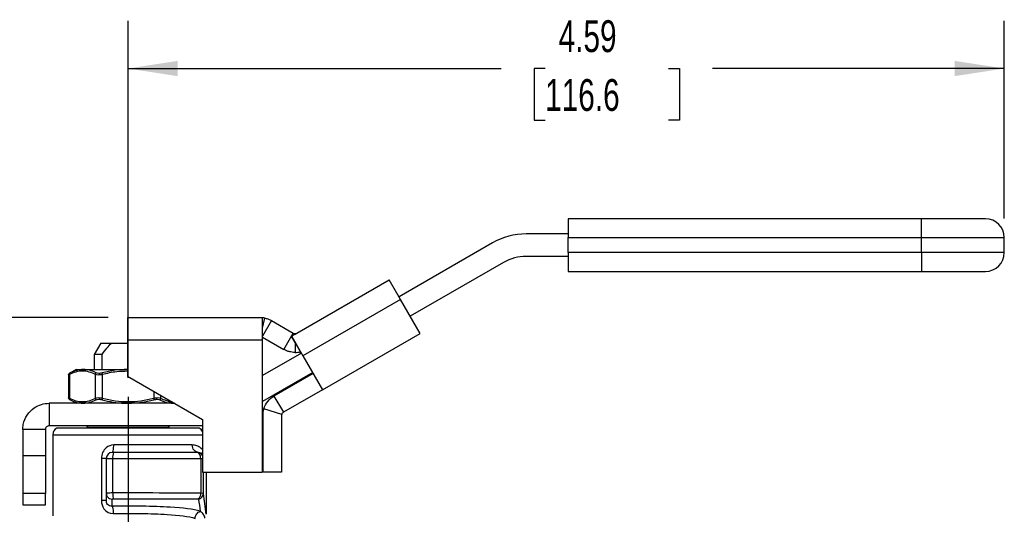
# Model space of a CAD drawing. Header units: inches. Extents: x 0.5 to 21.5, y 0.5 to 16.5.
# Tile 4 of 12: x 5.2 to 10.4, y 9.7 to 12.3. Entities that reach past the tile are written whole.
import ezdxf

# ---------------------------------------------------------------- set-up
doc = ezdxf.new("R2010")
doc.units = ezdxf.units.IN
doc.header["$LTSCALE"] = 2
doc.header["$MEASUREMENT"] = 0
doc.linetypes.add('SLD-Center', pattern=[0.75, 0.6, -0.05, 0.05, -0.05])
doc.linetypes.add('SLD-Solid', pattern=[0])
doc.layers.add('CENTER', color=40, linetype='SLD-Center')
doc.layers.add('DIMENSIONS', color=140, linetype='SLD-Solid', lineweight=25)
doc.styles.add('SLDTEXTSTYLE0', font='TXT', dxfattribs={"width": 0.7})
doc.dimstyles.new('SLDDIMSTYLE1', dxfattribs={"dimtxt": 0.169922, "dimasz": 0.26, "dimexe": 0, "dimexo": 0.0625, "dimgap": 0.04248, "dimtad": 0, "dimtih": 1, "dimtoh": 1, "dimrnd": 1e-09, "dimzin": 12, "dimdsep": 46, "dimtxsty": 'SLDTEXTSTYLE0', "dimsah": 1, "dimcen": 0.09, "dimadec": 0, "dimazin": 3, "dimtfac": 1, "dimtofl": 0, "dimtmove": 0, "dimatfit": 3, "dimfxl": 0, "dimfrac": 2, "dimtolj": 1, "dimtzin": 12, "dimarcsym": 0})

# ---------------------------------------------------------------- blocks, each defined once
blk = doc.blocks.new('_D_3')
at = {"layer": 'DIMENSIONS'}
for p, q in [((5.6605, 10.7541), (2.8625, 10.7541)), ((3.1125, 10.7541), (3.1125, 9.4616)), ((2.86, 9.1535), (2.803, 9.1535)), ((2.803, 9.1535), (2.803, 8.8834)), ((3.365, 9.1535), (3.422, 9.1535)), ((3.422, 9.1535), (3.422, 8.8834)), ((2.803, 8.8834), (2.86, 8.8834)), ((3.422, 8.8834), (3.365, 8.8834)), ((3.1125, 7.7267), (3.1125, 8.8454)), ((4.1137, 7.7267), (2.8625, 7.7267)), ((5.4871, 7.7267), (4.2337, 7.7267))]:
    blk.add_line(p, q, dxfattribs=at)
for points in [[(3.1125, 10.7541), (3.0725, 10.4941), (3.1525, 10.4941)], [(3.1125, 7.7267), (3.1525, 7.9867), (3.0725, 7.9867)]]:
    blk.add_solid(points, dxfattribs=at)
at = {"layer": 'DIMENSIONS', "char_height": 0.16667, "attachment_point": 1, "style": 'SLDTEXTSTYLE0'}
for s, insert in [('3.03', (2.86, 9.4064)), ('76.9', (2.86, 9.0983))]:
    blk.add_mtext(s, dxfattribs=dict(at, insert=insert))
blk = doc.blocks.new('_D_4')
at = {"layer": 'DIMENSIONS'}
for p, q in [((5.7643, 10.4389), (5.7643, 12.309)), ((10.3532, 11.2731), (10.3532, 12.309)), ((5.7643, 12.059), (7.7181, 12.059)), ((7.9484, 12.059), (7.8913, 12.059)), ((7.8913, 12.059), (7.8913, 11.7889)), ((8.5947, 12.059), (8.6517, 12.059)), ((8.6517, 12.059), (8.6517, 11.7889)), ((10.3532, 12.059), (8.8249, 12.059)), ((7.8913, 11.7889), (7.9484, 11.7889)), ((8.6517, 11.7889), (8.5947, 11.7889))]:
    blk.add_line(p, q, dxfattribs=at)
for points in [[(5.7643, 12.059), (6.0243, 12.019), (6.0243, 12.099)], [(10.3532, 12.059), (10.0932, 12.099), (10.0932, 12.019)]]:
    blk.add_solid(points, dxfattribs=at)
at = {"layer": 'DIMENSIONS', "char_height": 0.16667, "attachment_point": 1, "style": 'SLDTEXTSTYLE0'}
for s, insert in [('4.59', (8.0191, 12.3118)), ('116.6', (7.9484, 12.0037))]:
    blk.add_mtext(s, dxfattribs=dict(at, insert=insert))

msp = doc.modelspace()

# ---------------------------------------------------------------- linework, layer by layer
for p, q in [((9.9201, 11.2715), (8.0697, 11.2715)), ((8.0697, 11.2715), (8.0697, 11.1731)), ((9.9201, 11.1731), (9.9201, 11.2715)), ((10.2548, 11.2715), (9.9201, 11.2715)), ((8.0697, 11.1928), (7.8493, 11.1928)), ((7.6721, 11.1453), (7.1835, 10.8632)), ((8.0697, 11.1731), (9.9201, 11.1731)), ((8.0697, 11.0944), (8.0697, 11.1731)), ((9.9201, 11.0944), (9.9201, 11.1731)), ((9.9201, 11.1731), (10.3532, 11.1731)), ((10.3532, 11.0944), (10.3532, 11.1731)), ((9.9201, 11.0944), (8.0697, 11.0944)), ((8.0697, 11.0944), (8.0697, 10.996)), ((9.9201, 11.0944), (9.9201, 10.996)), ((10.3532, 11.0944), (9.9201, 11.0944)), ((7.7312, 11.0431), (7.2425, 10.7609)), ((8.0697, 11.0747), (7.8493, 11.0747)), ((8.0697, 10.996), (9.9201, 10.996)), ((9.9201, 10.996), (10.2548, 10.996)), ((6.649, 10.6728), (7.1323, 10.9519)), ((7.1913, 10.8496), (7.1323, 10.9519)), ((7.1913, 10.8496), (6.6799, 10.5543)), ((7.2942, 10.6715), (7.1913, 10.8496)), ((5.7605, 10.7541), (6.4569, 10.7541)), ((5.7605, 10.7541), (5.7605, 10.636)), ((6.4569, 10.7541), (6.4692, 10.7541)), ((6.4692, 10.636), (6.4692, 10.7541)), ((6.4692, 10.6982), (6.4798, 10.7519)), ((6.5159, 10.7383), (6.4692, 10.6574)), ((6.5159, 10.7383), (6.6293, 10.6728)), ((5.7605, 10.636), (5.7605, 10.4482)), ((6.4692, 10.636), (5.7605, 10.636)), ((6.4692, 10.6516), (6.5801, 10.5876)), ((6.4692, 10.2971), (6.4692, 10.636)), ((6.5801, 10.5876), (6.6293, 10.6728)), ((6.6205, 10.6564), (6.6392, 10.6672)), ((6.6393, 10.6239), (6.6205, 10.6564)), ((6.6213, 10.6557), (6.6799, 10.5543)), ((6.6392, 10.6672), (6.649, 10.6728)), ((6.6392, 10.6702), (6.6392, 10.6672)), ((6.6674, 10.5752), (6.6393, 10.6239)), ((6.6393, 10.6239), (6.6394, 10.5718)), ((6.7827, 10.3762), (7.2942, 10.6715)), ((5.6212, 10.6204), (5.5871, 10.5614)), ((5.6212, 10.6204), (5.6768, 10.6204)), ((5.6768, 10.6204), (5.7605, 10.6204)), ((6.6631, 10.5742), (6.6661, 10.5691)), ((6.6661, 10.5691), (6.6697, 10.5712)), ((6.6697, 10.5712), (6.6674, 10.5752)), ((5.5871, 10.5614), (5.5871, 10.4826)), ((5.628, 10.5614), (5.5871, 10.5614)), ((5.628, 10.4826), (5.628, 10.5614)), ((6.672, 10.5679), (6.4692, 10.4508)), ((6.6799, 10.5543), (6.7827, 10.3762)), ((5.4926, 10.4826), (5.4565, 10.4618)), ((5.4926, 10.4826), (5.529, 10.4826)), ((5.529, 10.4826), (5.7605, 10.4826)), ((5.4527, 10.455), (5.4527, 10.333)), ((5.4585, 10.3306), (5.4585, 10.4575)), ((5.5926, 10.4575), (5.5926, 10.3306)), ((5.6302, 10.3306), (5.6302, 10.4575)), ((5.7605, 10.4482), (6.1542, 10.2209)), ((6.7311, 10.4657), (6.4692, 10.3145)), ((6.7335, 10.4614), (6.5285, 10.3431)), ((5.8984, 10.3686), (5.8984, 10.3306)), ((6.7827, 10.3762), (6.5777, 10.2579)), ((5.4565, 10.3263), (5.4926, 10.3054)), ((5.9359, 10.3306), (5.9359, 10.347)), ((6.5285, 10.3431), (6.5777, 10.2579)), ((5.3509, 10.3054), (5.3509, 10.1873)), ((6.0078, 10.3054), (5.3509, 10.3054)), ((5.9995, 10.3055), (6.0062, 10.3064)), ((6.4692, 10.2971), (6.4672, 10.2971)), ((6.4672, 10.2971), (6.4672, 9.9453)), ((6.5688, 10.2467), (6.4749, 10.2763)), ((6.1542, 10.2209), (6.1542, 9.9453)), ((6.4695, 10.2408), (6.4695, 9.9451)), ((6.5679, 10.2408), (6.5679, 9.9451)), ((5.3312, 10.1676), (5.2131, 10.1676)), ((5.2131, 10.1676), (5.2131, 10.0294)), ((5.3312, 10.1676), (5.3312, 10.0294)), ((6.1542, 10.1873), (5.3509, 10.1873)), ((5.7643, 10.1755), (5.3914, 10.1755)), ((5.5487, 10.1795), (5.5487, 10.1755)), ((5.5487, 10.1795), (5.9798, 10.1795)), ((6.1371, 10.1755), (5.7643, 10.1755)), ((5.9798, 10.1755), (5.9798, 10.1795)), ((6.1542, 10.1676), (6.1474, 10.1676)), ((5.3706, 10.1408), (5.3706, 9.7149)), ((5.3706, 10.1408), (6.1542, 10.1408)), ((6.1003, 10.0869), (5.6891, 10.0869)), ((5.3312, 10.0294), (5.2131, 10.0294)), ((5.2131, 10.0294), (5.2131, 9.8326)), ((5.3312, 10.0294), (5.3312, 9.8326)), ((5.6247, 10.0161), (5.6247, 9.7958)), ((5.6501, 10.0161), (5.6501, 9.8336)), ((5.6501, 10.0161), (5.6841, 10.0161)), ((5.6884, 10.0476), (5.6816, 10.0476)), ((5.6841, 9.8355), (5.6841, 10.0161)), ((5.6841, 10.0161), (6.1446, 10.0161)), ((6.1243, 10.0476), (5.6884, 10.0476)), ((6.1271, 10.0476), (6.1243, 10.0476)), ((6.1339, 10.0476), (6.1271, 10.0476)), ((6.1446, 10.0161), (6.1446, 9.8338)), ((6.1446, 10.0161), (6.1542, 10.0161)), ((6.1542, 9.9453), (6.4672, 9.9453)), ((6.1586, 9.8328), (6.1586, 9.9453)), ((6.1732, 9.9453), (6.1732, 9.7237)), ((6.5679, 9.9451), (6.4695, 9.9451)), ((5.3312, 9.8326), (5.2131, 9.8326)), ((5.2131, 9.8326), (5.2131, 9.7735)), ((5.3312, 9.7735), (5.3312, 9.8326)), ((5.6501, 9.8336), (5.6501, 9.7958)), ((5.6804, 9.7658), (5.6804, 9.8032)), ((5.2131, 9.7735), (5.3312, 9.7735))]:
    msp.add_line(p, q)
at = {"flags": 128}
msp.add_lwpolyline([(6.1446, 10.0161), (6.1442, 10.0222), (6.143, 10.0281), (6.1411, 10.0336), (6.1386, 10.0383), (6.1356, 10.0423), (6.132, 10.0452), (6.1282, 10.047), (6.1243, 10.0476)], dxfattribs=at)
for centre, radius, start, end in [((10.2548, 11.1731), 0.0984, 0, 90), ((7.8493, 10.8385), 0.3543, 90, 120), ((10.2548, 11.0944), 0.0984, 270, 0), ((7.8493, 10.8385), 0.2362, 90, 120), ((6.4569, 10.636), 0.1181, 78.7885, 84.0096), ((6.6391, 10.6899), 0.0197, 270.1213, 300), ((6.6391, 10.6899), 0.1181, 270.1213, 283.8518), ((6.5876, 10.2408), 0.1181, 162.5335, 180), ((6.5876, 10.2408), 0.0197, 162.5335, 180), ((5.4099, 10.1408), 0.0394, 118.0527, 180), ((5.5566, 10.1795), 0.00787, 90, 180), ((5.9719, 10.1795), 0.00787, 0, 90), ((6.1186, 10.1408), 0.0394, 25.1163, 61.9473), ((5.6816, 10.0161), 0.0315, 90, 180), ((5.7453, 10.0238), 0.0617, 157.3478, 187.1949), ((6.1271, 10.0161), 0.0315, 30.3518, 89.9923)]:
    msp.add_arc(centre, radius, start, end)
for points, knots in [([(6.4798, 10.7519), (6.4798, 10.7519), (6.481, 10.7516), (6.4851, 10.7507), (6.488, 10.75), (6.4983, 10.7469), (6.5071, 10.7434), (6.5159, 10.7383)], [0, 0, 0, 0, 0.25, 0.25, 0.5, 0.5, 1, 1, 1, 1]), ([(6.6205, 10.6564), (6.6206, 10.6565), (6.6208, 10.6564), (6.621, 10.6562), (6.6212, 10.656), (6.6213, 10.6557)], [0, 0, 0, 0, 0.01941287, 0.01941287, 0.03883985, 0.03883985, 0.03883985, 0.03883985]), ([(6.6293, 10.6728), (6.6309, 10.6719), (6.6323, 10.6714), (6.6347, 10.6707), (6.6357, 10.6705), (6.638, 10.6702), (6.6389, 10.6702), (6.6392, 10.6702)], [0, 0, 0, 0, 0.25, 0.25, 0.5, 0.5, 1, 1, 1, 1]), ([(6.6394, 10.5718), (6.6388, 10.5718), (6.6377, 10.5718), (6.6349, 10.5718), (6.6331, 10.5719), (6.627, 10.5723), (6.6219, 10.5729), (6.6107, 10.5751), (6.6047, 10.5767), (6.5924, 10.5812), (6.5862, 10.5841), (6.5801, 10.5876)], [0, 0, 0, 0, 0.125, 0.125, 0.25, 0.25, 0.5, 0.5, 0.75, 0.75, 1, 1, 1, 1]), ([(6.6701, 10.5712), (6.67, 10.5712), (6.67, 10.5713), (6.6698, 10.5712), (6.6697, 10.5712)], [0, 0, 0, 0, 0.5206049, 1, 1, 1, 1]), ([(6.6661, 10.5691), (6.6672, 10.5697), (6.6682, 10.5701), (6.6701, 10.5703), (6.6708, 10.57), (6.6713, 10.5692)], [0, 0, 0, 0, 0.5, 0.5, 1, 1, 1, 1]), ([(5.4585, 10.4575), (5.4804, 10.4688), (5.503, 10.4756), (5.5482, 10.4759), (5.5708, 10.4688), (5.5926, 10.4575)], [0, 0, 0, 0, 0.5, 0.5, 1, 1, 1, 1]), ([(5.5973, 10.4643), (5.5782, 10.474), (5.5552, 10.4818), (5.5323, 10.4826), (5.529, 10.4826)], [0, 0, 0, 0, 0.2952665, 0.3443822, 0.3443822, 0.3443822, 0.3443822]), ([(5.7605, 10.4824), (5.7393, 10.4815), (5.6946, 10.4799), (5.6512, 10.4696), (5.6284, 10.4643)], [0, 0, 0, 0, 0.4765032, 1, 1, 1, 1]), ([(5.6302, 10.4575), (5.6549, 10.4633), (5.6978, 10.4734), (5.7419, 10.4742), (5.7605, 10.4746)], [0, 0, 0, 0, 0.576469, 1, 1, 1, 1]), ([(5.4567, 10.4619), (5.4561, 10.4615), (5.455, 10.4607), (5.4537, 10.459), (5.4529, 10.4571), (5.4528, 10.4557), (5.4527, 10.455)], [0, 0, 0, 0, 0.249982, 0.499946, 0.749863, 1, 1, 1, 1]), ([(5.4527, 10.455), (5.453, 10.4552), (5.4535, 10.4554), (5.4568, 10.4568), (5.4585, 10.4575)], [0, 0, 0, 0, 0.493202, 1, 1, 1, 1]), ([(5.4614, 10.4643), (5.4601, 10.4636), (5.4574, 10.4622), (5.4569, 10.462), (5.4567, 10.4619)], [0, 0, 0, 0, 0.50032, 1, 1, 1, 1]), ([(5.4614, 10.4643), (5.4602, 10.4636), (5.4586, 10.4615), (5.4584, 10.4587), (5.4585, 10.4575)], [0, 0, 0, 0, 0.571429, 1, 1, 1, 1]), ([(5.5926, 10.4575), (5.5928, 10.4587), (5.5938, 10.4615), (5.5959, 10.4636), (5.5973, 10.4643)], [0, 0, 0, 0, 0.428571, 1, 1, 1, 1]), ([(5.6302, 10.4575), (5.6298, 10.4587), (5.6291, 10.4615), (5.6286, 10.4636), (5.6284, 10.4643)], [0, 0, 0, 0, 0.428571, 1, 1, 1, 1]), ([(5.4527, 10.333), (5.4528, 10.3323), (5.4529, 10.3309), (5.4537, 10.329), (5.455, 10.3274), (5.4561, 10.3266), (5.4567, 10.3262)], [0, 0, 0, 0, 0.250137, 0.500054, 0.750018, 1, 1, 1, 1]), ([(5.4585, 10.3306), (5.4568, 10.3313), (5.4535, 10.3327), (5.453, 10.3329), (5.4527, 10.333)], [0, 0, 0, 0, 0.506908, 1, 1, 1, 1]), ([(5.4567, 10.3262), (5.4569, 10.3261), (5.4574, 10.3258), (5.4601, 10.3245), (5.4614, 10.3238)], [0, 0, 0, 0, 0.49968, 1, 1, 1, 1]), ([(5.4585, 10.3306), (5.4584, 10.3294), (5.4586, 10.3266), (5.4602, 10.3245), (5.4614, 10.3238)], [0, 0, 0, 0, 0.428571, 1, 1, 1, 1]), ([(5.5926, 10.3306), (5.5708, 10.3193), (5.5482, 10.3124), (5.503, 10.3121), (5.4804, 10.3193), (5.4585, 10.3306)], [0, 0, 0, 0, 0.5, 0.5, 1, 1, 1, 1]), ([(5.4614, 10.3238), (5.4802, 10.3141), (5.5028, 10.3063), (5.5257, 10.3055), (5.529, 10.3055)], [0, 0, 0, 0, 0.2952665, 0.3445919, 0.3445919, 0.3445919, 0.3445919]), ([(5.5926, 10.3306), (5.5928, 10.3294), (5.5938, 10.3266), (5.5959, 10.3245), (5.5973, 10.3238)], [0, 0, 0, 0, 0.428571, 1, 1, 1, 1]), ([(5.6302, 10.3306), (5.6298, 10.3294), (5.6291, 10.3266), (5.6286, 10.3245), (5.6284, 10.3238)], [0, 0, 0, 0, 0.428571, 1, 1, 1, 1]), ([(5.6284, 10.3238), (5.6663, 10.3141), (5.7119, 10.3063), (5.7577, 10.3054), (5.7643, 10.3055)], [0, 0, 0, 0, 0.2952697, 0.3445528, 0.3445528, 0.3445528, 0.3445528]), ([(5.8984, 10.3306), (5.8546, 10.3193), (5.8094, 10.3124), (5.7191, 10.3121), (5.6739, 10.3193), (5.6302, 10.3306)], [0, 0, 0, 0, 0.5, 0.5, 1, 1, 1, 1]), ([(5.8984, 10.3306), (5.8987, 10.3294), (5.8994, 10.3266), (5.8999, 10.3245), (5.9001, 10.3238)], [0, 0, 0, 0, 0.428571, 1, 1, 1, 1]), ([(5.9359, 10.3306), (5.9357, 10.3294), (5.9347, 10.3266), (5.9326, 10.3245), (5.9312, 10.3238)], [0, 0, 0, 0, 0.428571, 1, 1, 1, 1]), ([(5.9312, 10.3238), (5.9503, 10.3141), (5.9733, 10.3063), (5.9962, 10.3054), (5.9995, 10.3055)], [0, 0, 0, 0, 0.2952697, 0.3444161, 0.3444161, 0.3444161, 0.3444161]), ([(5.9954, 10.3126), (5.9952, 10.3126), (5.9851, 10.3116), (5.965, 10.3177), (5.9456, 10.3263), (5.9359, 10.3306)], [0, 0, 0, 0, 0.010587, 0.504964, 1, 1, 1, 1]), ([(6.4749, 10.2763), (6.4793, 10.2902), (6.4863, 10.3033), (6.5046, 10.3261), (6.5158, 10.3358), (6.5285, 10.3431)], [0, 0, 0, 0, 0.1171489, 0.1171489, 0.2342978, 0.2342978, 0.2342978, 0.2342978]), ([(5.2131, 10.1676), (5.2131, 10.1766), (5.214, 10.1855), (5.2192, 10.2119), (5.226, 10.2287), (5.2458, 10.2586), (5.2586, 10.2715), (5.2848, 10.2893), (5.2972, 10.2953), (5.3235, 10.3034), (5.3371, 10.3054), (5.3509, 10.3054)], [0, 0, 0, 0, 0.0682639, 0.0682639, 0.2050479, 0.2050479, 0.3418248, 0.3418248, 0.4465034, 0.4465034, 0.5511816, 0.5511816, 0.5511816, 0.5511816]), ([(6.5777, 10.2579), (6.5756, 10.2566), (6.5737, 10.255), (6.5707, 10.2512), (6.5695, 10.249), (6.5688, 10.2467)], [0, 0, 0, 0, 0.03999809, 0.03999809, 0.07999618, 0.07999618, 0.07999618, 0.07999618]), ([(5.3509, 10.1873), (5.3483, 10.1873), (5.3457, 10.1868), (5.3409, 10.1848), (5.3388, 10.1834), (5.3351, 10.1797), (5.3337, 10.1776), (5.3317, 10.1728), (5.3312, 10.1702), (5.3312, 10.1676)], [0, 0, 0, 0, 0.01990202, 0.01990202, 0.03979384, 0.03979384, 0.05968565, 0.05968565, 0.07951094, 0.07951094, 0.07951094, 0.07951094]), ([(5.6891, 10.0869), (5.6747, 10.0869), (5.6511, 10.0778), (5.6293, 10.0484), (5.6247, 10.0268), (5.6247, 10.0161)], [0, 0, 0, 0, 0.1228232, 0.2047054, 0.2865875, 0.2865875, 0.2865875, 0.2865875]), ([(5.6816, 10.0476), (5.6838, 10.0476), (5.6877, 10.0575), (5.6891, 10.0781), (5.6891, 10.0869)], [0, 0, 0, 0, 0.571429, 1, 1, 1, 1]), ([(6.1339, 10.0476), (6.1251, 10.0476), (6.1164, 10.0518), (6.104, 10.0664), (6.1003, 10.0766), (6.1003, 10.0869)], [0, 0, 0, 0, 0.5, 0.5, 1, 1, 1, 1]), ([(6.1542, 10.0629), (6.1534, 10.0636), (6.1512, 10.0658), (6.1445, 10.0715), (6.1355, 10.0775), (6.1254, 10.0825), (6.1138, 10.0861), (6.1046, 10.0867), (6.1003, 10.0869)], [0, 0, 0, 0, 0.121216, 0.343988, 0.508912, 0.673394, 0.847056, 1, 1, 1, 1]), ([(5.6501, 10.0161), (5.6501, 10.0161), (5.6476, 10.0161), (5.6386, 10.0161), (5.6321, 10.0161), (5.6247, 10.0161)], [0, 0, 0, 0, 0.5, 0.5, 1, 1, 1, 1]), ([(6.1339, 10.0476), (6.1404, 10.0467), (6.149, 10.0455), (6.1532, 10.0429), (6.1542, 10.0422)], [0, 0, 0, 0, 0.748057, 1, 1, 1, 1]), ([(5.6841, 9.8355), (5.6733, 9.8355), (5.6557, 9.835), (5.6501, 9.834), (5.6501, 9.8336)], [-0.02904281, -0.02904281, -0.02904281, -0.02904281, -0.01244692, 0, 0, 0, 0]), ([(5.6501, 9.8336), (5.6501, 9.827), (5.6556, 9.8114), (5.6712, 9.8036), (5.6804, 9.8032)], [0, 0, 0, 0, 0.428571, 1, 1, 1, 1]), ([(5.6804, 9.8032), (5.6804, 9.8037), (5.6811, 9.8042), (5.6836, 9.8049), (5.6854, 9.8051), (5.6873, 9.8051)], [0, 0, 0, 0, 0.5, 0.5, 1, 1, 1, 1]), ([(6.1446, 9.8338), (6.0729, 9.8347), (5.9202, 9.8355), (5.7537, 9.8356), (5.6841, 9.8355)], [-1.182128, -1.182128, -1.182128, -1.182128, -0.506626, 0, 0, 0, 0]), ([(5.6873, 9.8051), (5.7541, 9.8051), (5.9138, 9.8051), (6.0609, 9.8045), (6.1306, 9.804)], [-1.182128, -1.182128, -1.182128, -1.182128, -0.675502, 0, 0, 0, 0]), ([(5.6247, 9.7958), (5.6247, 9.7802), (5.6357, 9.7434), (5.6682, 9.7274), (5.6867, 9.7278)], [-0.2773519, -0.2773519, -0.2773519, -0.2773519, -0.1584868, 0, 0, 0, 0]), ([(5.6804, 9.7658), (5.6714, 9.765), (5.6555, 9.7713), (5.6501, 9.7883), (5.6501, 9.7958)], [-0.2773519, -0.2773519, -0.2773519, -0.2773519, -0.1188651, 0, 0, 0, 0]), ([(6.1422, 9.7396), (6.1076, 9.7508), (6.0159, 9.7613), (5.8397, 9.7667), (5.7319, 9.7666), (5.6804, 9.7658)], [0, 0, 0, 0, 0.610852, 1.018086, 1.425321, 1.425321, 1.425321, 1.425321]), ([(5.6867, 9.7278), (5.7343, 9.7286), (5.834, 9.7287), (5.9971, 9.7235), (6.0828, 9.7134), (6.1154, 9.7024)], [0, 0, 0, 0, 0.407234, 0.814469, 1.425321, 1.425321, 1.425321, 1.425321])]:
    msp.add_open_spline(points, degree=3, knots=knots)
for points in [[(5.628, 10.5614), (5.6462, 10.5856), (5.6621, 10.6048), (5.6768, 10.6204)], [(5.529, 10.4826), (5.5061, 10.4824), (5.4833, 10.4756), (5.4614, 10.4643)], [(5.5926, 10.4575), (5.5963, 10.4559), (5.6075, 10.4542), (5.6228, 10.4559), (5.6302, 10.4575)], [(5.6284, 10.4643), (5.6223, 10.4627), (5.6097, 10.461), (5.6004, 10.4627), (5.5973, 10.4643)], [(5.529, 10.3055), (5.5519, 10.3056), (5.575, 10.3124), (5.5973, 10.3238)], [(5.6302, 10.3306), (5.6228, 10.3321), (5.6074, 10.3339), (5.5963, 10.3321), (5.5926, 10.3306)], [(5.5973, 10.3238), (5.6004, 10.3253), (5.6096, 10.3271), (5.6223, 10.3253), (5.6284, 10.3238)], [(5.7643, 10.3055), (5.8101, 10.3056), (5.8559, 10.3124), (5.9001, 10.3238)], [(5.9359, 10.3306), (5.9322, 10.3321), (5.921, 10.3339), (5.9057, 10.3321), (5.8984, 10.3306)], [(5.9001, 10.3238), (5.9062, 10.3253), (5.9189, 10.3271), (5.9281, 10.3253), (5.9312, 10.3238)], [(5.6841, 9.8355), (5.6841, 9.8286), (5.6848, 9.8149), (5.6864, 9.8068), (5.6873, 9.8051)], [(6.1446, 9.8338), (6.1445, 9.8273), (6.1417, 9.8143), (6.1346, 9.8061), (6.1306, 9.804)], [(6.1306, 9.804), (6.1323, 9.804), (6.1334, 9.8036), (6.1335, 9.8031)], [(6.1335, 9.8031), (6.1404, 9.8045), (6.1533, 9.8122), (6.1585, 9.8259), (6.1586, 9.8328)], [(6.1335, 9.8031), (6.1364, 9.7819), (6.1393, 9.7607), (6.1422, 9.7396)], [(6.1586, 9.8328), (6.1582, 9.8334), (6.1531, 9.8338), (6.1446, 9.8338)], [(6.1732, 9.7237), (6.1683, 9.76), (6.1634, 9.7964), (6.1586, 9.8328)], [(5.6501, 9.7958), (5.6501, 9.7958), (5.6451, 9.7958), (5.6321, 9.7958), (5.6247, 9.7958)], [(5.6804, 9.7658), (5.6821, 9.7635), (5.6852, 9.7534), (5.6866, 9.7363), (5.6867, 9.7278)], [(6.1154, 9.7024), (6.1159, 9.7106), (6.1218, 9.727), (6.135, 9.7371), (6.1422, 9.7396)], [(6.1666, 9.7026), (6.1657, 9.7112), (6.1609, 9.7238), (6.1494, 9.7334), (6.1422, 9.7396)]]:
    msp.add_open_spline(points, degree=3)
at = {"layer": 'CENTER'}
msp.add_line((5.7643, 10.3389), (5.7643, 7.6712), dxfattribs=at)

# ---------------------------------------------------------------- dimensions: what is measured, and where the dimension line sits
at = {"layer": 'DIMENSIONS'}
dim = msp.add_linear_dim(base=(10.3532, 12.059), p1=(5.7643, 10.3389), p2=(10.3532, 11.1731), dimstyle='SLDDIMSTYLE1', dxfattribs=at)
dim.commit()
dim.dimension.update_dxf_attribs({"geometry": '_D_4', "text_midpoint": (8.2715, 12.059), "dimtype": 160})
dim = msp.add_linear_dim(base=(3.1125, 10.7541), p1=(5.5871, 7.7267), p2=(5.7605, 10.7541), angle=90, dimstyle='SLDDIMSTYLE1', dxfattribs=at)
dim.commit()
dim.dimension.update_dxf_attribs({"geometry": '_D_3', "text_midpoint": (3.1125, 9.1535), "dimtype": 160})

doc.saveas('drawing.dxf')
